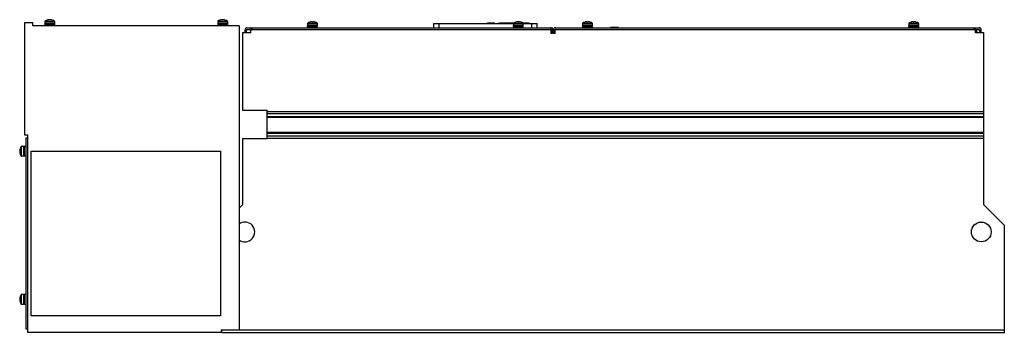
# Model space of a CAD drawing. Header units: millimetres. Extents: x 175 to 1371, y 877 to 1256.
import ezdxf

# ---------------------------------------------------------------- set-up
doc = ezdxf.new("R2010")
doc.units = ezdxf.units.MM
doc.header["$LTSCALE"] = 138.696646
doc.layers.get('0').update_dxf_attribs({"linetype": 'CONTINUOUS'})

msp = doc.modelspace()

# ---------------------------------------------------------------- linework, layer by layer
at = {"color": 7, "linetype": 'Continuous'}
for p, q in [((208.7, 1256), (208.7, 1256)), ((211, 1256.4), (210.4, 1256.4)), ((211, 1256.4), (211, 1256)), ((212.5, 1256), (212.5, 1256.4)), ((213.1, 1256.4), (212.5, 1256.4)), ((214.9, 1256), (214.8, 1256)), ((418.7, 1256), (418.7, 1256)), ((421, 1256.4), (420.4, 1256.4)), ((421, 1256.4), (421, 1256)), ((422.5, 1256), (422.5, 1256.4)), ((423.1, 1256.4), (422.5, 1256.4)), ((424.9, 1256), (424.8, 1256)), ((181.2, 1252.6), (181.2, 1116.5)), ((191.3, 1252.6), (181.2, 1252.6)), ((191.3, 1249), (191.3, 1252.6)), ((441.8, 1249), (191.3, 1249)), ((205.8, 1254.3), (205.8, 1251.9)), ((205.8, 1254.3), (217.8, 1254.3)), ((217.8, 1251.9), (205.8, 1251.9)), ((205.8, 1250.6), (205.8, 1249)), ((205.8, 1250.6), (217.8, 1250.6)), ((205.9, 1251.9), (205.9, 1250.6)), ((206, 1254.7), (217.5, 1254.7)), ((217.7, 1251.9), (217.7, 1250.6)), ((217.8, 1254.3), (217.8, 1251.9)), ((217.8, 1250.6), (217.8, 1249)), ((415.8, 1254.3), (415.8, 1251.9)), ((415.8, 1254.3), (427.8, 1254.3)), ((427.8, 1251.9), (415.8, 1251.9)), ((415.8, 1250.6), (415.8, 1249)), ((415.8, 1250.6), (427.8, 1250.6)), ((415.9, 1251.9), (415.9, 1250.6)), ((416, 1254.7), (427.5, 1254.7)), ((427.7, 1251.9), (427.7, 1250.6)), ((427.8, 1254.3), (427.8, 1251.9)), ((427.8, 1250.6), (427.8, 1249)), ((441.8, 1249), (441.8, 879.5)), ((448.8, 1244), (448.8, 1240.5)), ((450.8, 1240.5), (450.8, 1244)), ((451.3, 1246.5), (819.8, 1246.5)), ((451.3, 1244.5), (1340.3, 1244.5)), ((455.8, 1240.5), (455.8, 1246.5)), ((457.8, 1244.5), (457.8, 1246.5)), ((524.8, 1251.8), (524.8, 1249.4)), ((524.8, 1251.8), (536.8, 1251.8)), ((536.8, 1249.4), (524.8, 1249.4)), ((524.8, 1248.1), (524.8, 1246.5)), ((524.8, 1248.1), (536.8, 1248.1)), ((524.9, 1248.1), (524.9, 1249.4)), ((525, 1252.2), (536.5, 1252.2)), ((527.7, 1253.5), (527.7, 1253.5)), ((530, 1253.9), (529.4, 1253.9)), ((530, 1253.9), (530, 1253.5)), ((531.5, 1253.5), (531.5, 1253.9)), ((532.1, 1253.9), (531.5, 1253.9)), ((533.9, 1253.5), (533.8, 1253.5)), ((536.6, 1248.1), (536.6, 1249.4)), ((536.8, 1249.4), (536.8, 1251.8)), ((536.8, 1246.5), (536.8, 1248.1)), ((677.8, 1251.8), (677.8, 1246.5)), ((677.8, 1251.8), (774.8, 1251.8)), ((684.8, 1246.5), (684.8, 1251.8)), ((750.5, 1252.3), (743.7, 1252.3)), ((750.5, 1251.8), (750.5, 1252.3)), ((775.2, 1252.3), (757.7, 1252.3)), ((764.5, 1251.8), (764.5, 1252.3)), ((774.8, 1251.8), (774.8, 1249.4)), ((774.8, 1251.8), (786.8, 1251.8)), ((786.8, 1249.4), (774.8, 1249.4)), ((774.8, 1248.1), (774.8, 1246.5)), ((774.8, 1248.1), (786.8, 1248.1)), ((774.9, 1248.1), (774.9, 1249.4)), ((775, 1252.2), (786.5, 1252.2)), ((777.7, 1253.5), (777.7, 1253.5)), ((780, 1253.9), (779.4, 1253.9)), ((780, 1253.9), (780, 1253.5)), ((781.5, 1253.5), (781.5, 1253.9)), ((782.1, 1253.9), (781.5, 1253.9)), ((783.9, 1253.5), (783.8, 1253.5)), ((792.5, 1252.3), (786.3, 1252.3)), ((786.6, 1248.1), (786.6, 1249.4)), ((786.8, 1249.4), (786.8, 1251.8)), ((786.8, 1251.8), (803.8, 1251.8)), ((786.8, 1246.5), (786.8, 1248.1)), ((792.5, 1251.8), (792.5, 1252.3)), ((796.8, 1251.8), (796.8, 1246.5)), ((803.8, 1246.5), (803.8, 1251.8)), ((820.1, 1246.5), (822.3, 1246.5)), ((820.3, 1244), (820.3, 1239.5)), ((822.3, 1244.7), (822.3, 1246.5)), ((822.3, 1239.5), (822.3, 1244)), ((823.3, 1244), (823.3, 1239.5)), ((825.3, 1239.5), (825.3, 1244)), ((825.8, 1246.5), (1340.3, 1246.5)), ((858.8, 1251.8), (858.8, 1249.4)), ((858.8, 1251.8), (870.8, 1251.8)), ((870.8, 1249.4), (858.8, 1249.4)), ((858.8, 1248.1), (858.8, 1246.5)), ((858.8, 1248.1), (870.8, 1248.1)), ((858.9, 1248.1), (858.9, 1249.4)), ((859, 1252.2), (870.5, 1252.2)), ((861.7, 1253.5), (861.7, 1253.5)), ((864, 1253.9), (863.4, 1253.9)), ((864, 1253.9), (864, 1253.5)), ((865.5, 1253.5), (865.5, 1253.9)), ((866.1, 1253.9), (865.5, 1253.9)), ((867.9, 1253.5), (867.8, 1253.5)), ((870.6, 1248.1), (870.6, 1249.4)), ((870.8, 1249.4), (870.8, 1251.8)), ((870.8, 1246.5), (870.8, 1248.1)), ((892.5, 1247), (892.5, 1246.5)), ((902.5, 1247), (892.5, 1247)), ((902.5, 1247), (902.5, 1246.5)), ((1254.8, 1251.8), (1266.8, 1251.8)), ((1254.8, 1251.8), (1254.8, 1249.4)), ((1266.8, 1249.4), (1254.8, 1249.4)), ((1254.8, 1248.1), (1266.8, 1248.1)), ((1254.8, 1248.1), (1254.8, 1246.5)), ((1254.9, 1248.1), (1254.9, 1249.4)), ((1255, 1252.2), (1266.5, 1252.2)), ((1257.7, 1253.5), (1257.7, 1253.5)), ((1260, 1253.9), (1259.4, 1253.9)), ((1260, 1253.9), (1260, 1253.5)), ((1262.1, 1253.9), (1261.5, 1253.9)), ((1261.5, 1253.5), (1261.5, 1253.9)), ((1263.9, 1253.5), (1263.8, 1253.5)), ((1266.6, 1248.1), (1266.6, 1249.4)), ((1266.8, 1249.4), (1266.8, 1251.8)), ((1266.8, 1246.5), (1266.8, 1248.1)), ((1333.8, 1246.5), (1333.8, 1244.5)), ((1335.8, 1240.5), (1335.8, 1246.5)), ((1336.8, 1243.5), (1335.8, 1243.5)), ((1336.8, 1243.5), (1336.8, 1240.5)), ((1340.8, 1244), (1340.8, 1240.5)), ((1342.8, 1240.5), (1342.8, 1244)), ((445.8, 1240.5), (445.8, 1146.5)), ((455.8, 1240.5), (445.8, 1240.5)), ((822.3, 1239.5), (820.3, 1239.5)), ((825.3, 1239.5), (823.3, 1239.5)), ((1345.8, 1240.5), (1335.8, 1240.5)), ((1345.8, 1031.5), (1345.8, 1240.5)), ((445.8, 1146.5), (475.8, 1146.5)), ((475.8, 1111.5), (475.8, 1146.5)), ((1345.8, 1144.4), (475.8, 1144.4)), ((475.8, 1142.3), (1345.8, 1142.3)), ((1345.8, 1138.5), (475.8, 1138.5)), ((475.8, 1137.8), (1345.8, 1137.8)), ((181.2, 1116.5), (184.8, 1116.5)), ((182.8, 1112.9), (182.8, 880.7)), ((182.8, 1112.9), (184.8, 1112.9)), ((184.8, 1116.5), (184.8, 876.5)), ((1345.8, 1119.3), (475.8, 1119.3)), ((475.8, 1118.6), (1345.8, 1118.6)), ((1345.8, 1114.8), (475.8, 1114.8)), ((475.8, 1112.6), (1345.8, 1112.6)), ((177.1, 1090.8), (177.1, 1102.3)), ((177.5, 1090.5), (177.5, 1102.5)), ((179.9, 1102.5), (177.5, 1102.5)), ((179.9, 1102.5), (179.9, 1090.5)), ((181.2, 1102.4), (179.9, 1102.4)), ((181.2, 1090.5), (181.2, 1102.5)), ((182.8, 1102.5), (181.2, 1102.5)), ((445.8, 1111.5), (445.8, 1031.5)), ((475.8, 1111.5), (445.8, 1111.5)), ((175.4, 1097.9), (175.4, 1097.2)), ((175.8, 1097.2), (175.4, 1097.2)), ((175.4, 1095.8), (175.4, 1095.2)), ((175.4, 1095.8), (175.8, 1095.8)), ((175.7, 1099.6), (175.8, 1099.6)), ((175.8, 1093.4), (175.7, 1093.4)), ((179.9, 1090.5), (177.5, 1090.5)), ((181.2, 1090.6), (179.9, 1090.6)), ((182.8, 1090.5), (181.2, 1090.5)), ((189.2, 896.5), (189.2, 1096.5)), ((189.2, 1096.5), (419.2, 1096.5)), ((419.2, 1096.5), (419.2, 896.5)), ((445.8, 1031.5), (441.8, 1027.5)), ((1370.8, 1006.5), (1345.8, 1031.5)), ((1370.8, 876.5), (1370.8, 1006.5)), ((177.1, 910.8), (177.1, 922.3)), ((177.5, 910.5), (177.5, 922.5)), ((179.9, 922.5), (177.5, 922.5)), ((179.9, 922.5), (179.9, 910.5)), ((181.2, 922.4), (179.9, 922.4)), ((181.2, 910.5), (181.2, 922.5)), ((182.8, 922.5), (181.2, 922.5)), ((175.4, 917.9), (175.4, 917.2)), ((175.8, 917.2), (175.4, 917.2)), ((175.4, 915.8), (175.4, 915.2)), ((175.4, 915.8), (175.8, 915.8)), ((175.7, 919.6), (175.8, 919.6)), ((175.8, 913.4), (175.7, 913.4)), ((179.9, 910.5), (177.5, 910.5)), ((181.2, 910.6), (179.9, 910.6)), ((182.8, 910.5), (181.2, 910.5)), ((419.2, 896.5), (189.2, 896.5)), ((182.8, 880.7), (184.8, 880.7)), ((419.8, 876.5), (184.8, 876.5)), ((419.8, 879.5), (419.8, 876.5)), ((419.8, 879.5), (1370.8, 879.5)), ((420.8, 876.5), (420.8, 879.5)), ((420.8, 876.5), (1370.8, 876.5))]:
    msp.add_line(p, q, dxfattribs=at)
msp.add_circle((1342.8, 998.5), 12, dxfattribs=at)
for centre, radius, start, end in [((211.8, 1246.5), 10, 108.0819, 125.2515), ((211.8, 1246.5), 9.97, 97.7067, 108.0605), ((211.8, 1245), 11.1, 86.3191, 93.6809), ((211.8, 1246.5), 9.97, 71.9395, 82.2936), ((211.8, 1246.5), 10, 54.7485, 71.9181), ((421.8, 1246.5), 10, 108.0819, 125.2515), ((421.8, 1246.5), 9.97, 97.7067, 108.0605), ((421.8, 1245), 11.1, 86.3191, 93.6809), ((421.8, 1246.5), 9.97, 71.9395, 82.2936), ((421.8, 1246.5), 10, 54.7485, 71.9181), ((206.3, 1254.3), 0.54, 125.2515, 180), ((217.2, 1254.3), 0.54, 0, 54.7485), ((416.3, 1254.3), 0.54, 125.2515, 180), ((427.2, 1254.3), 0.54, 0, 54.7485), ((451.3, 1244), 2.5, 90, 180), ((451.3, 1244), 0.5, 90, 180), ((525.3, 1251.8), 0.54, 125.2515, 180), ((530.8, 1244), 10, 108.0819, 125.2515), ((530.8, 1244), 9.97, 97.7064, 108.0605), ((530.8, 1242.5), 11.1, 86.3163, 93.6837), ((530.8, 1244), 9.97, 71.9395, 82.2936), ((530.8, 1244), 10, 54.7485, 71.9181), ((536.2, 1251.8), 0.54, 0, 54.7485), ((775.3, 1251.8), 0.54, 125.2515, 180), ((780.8, 1244), 10, 108.0819, 125.2515), ((780.8, 1244), 9.97, 97.7064, 108.0605), ((780.8, 1242.5), 11.1, 86.3163, 93.6837), ((780.8, 1244), 9.97, 71.9395, 82.2936), ((780.8, 1244), 10, 54.7485, 71.9181), ((786.2, 1251.8), 0.54, 0, 54.7485), ((819.8, 1244), 2.5, 0, 90), ((819.8, 1244), 0.5, 0, 90), ((825.8, 1244), 2.5, 90, 180), ((825.8, 1244), 0.5, 90, 180), ((859.3, 1251.8), 0.54, 125.2515, 180), ((864.8, 1244), 10, 108.0819, 125.2515), ((864.8, 1244), 9.97, 97.7064, 108.0605), ((864.8, 1242.5), 11.1, 86.3163, 93.6837), ((864.8, 1244), 9.97, 71.9395, 82.2936), ((864.8, 1244), 10, 54.7485, 71.9181), ((870.2, 1251.8), 0.54, 0, 54.7485), ((1255.3, 1251.8), 0.54, 125.2515, 180), ((1260.8, 1244), 10, 108.0819, 125.2515), ((1260.8, 1244), 9.97, 97.7064, 108.0605), ((1260.8, 1242.5), 11.1, 86.3163, 93.6837), ((1260.8, 1244), 9.97, 71.9395, 82.2936), ((1260.8, 1244), 10, 54.7485, 71.9181), ((1266.2, 1251.8), 0.54, 0, 54.7485), ((1340.3, 1244), 2.5, 0, 90), ((1340.3, 1244), 0.5, 0, 90), ((185.3, 1096.5), 10, 144.7485, 161.9181), ((177.5, 1102), 0.54, 90, 144.7485), ((185.3, 1096.5), 9.97, 161.9395, 172.2936), ((185.3, 1096.5), 9.97, 187.7067, 198.0605), ((186.8, 1096.5), 11.1, 176.3163, 183.6837), ((185.3, 1096.5), 10, 198.0819, 215.2515), ((177.5, 1091.1), 0.54, 215.2515, 270), ((448.8, 998.5), 12, 232.3519, 127.7049), ((185.3, 916.5), 10, 144.7485, 161.9181), ((177.5, 922), 0.54, 90, 144.7485), ((185.3, 916.5), 9.97, 161.9395, 172.2936), ((185.3, 916.5), 9.97, 187.7067, 198.0605), ((186.8, 916.5), 11.1, 176.3163, 183.6837), ((185.3, 916.5), 10, 198.0819, 215.2515), ((177.5, 911.1), 0.54, 215.2515, 270)]:
    msp.add_arc(centre, radius, start, end, dxfattribs=at)
for points, knots in [([(742.1, 1251.8), (742.1, 1251.9), (742.2, 1251.9), (742.4, 1252.1), (742.8, 1252.2), (743.3, 1252.3), (743.6, 1252.3), (743.7, 1252.3)], [0, 0, 0, 0, 0.25, 0.375, 0.5, 0.75, 1, 1, 1, 1]), ([(743.7, 1251.8), (743.7, 1251.9), (743.7, 1252), (743.7, 1252.2), (743.7, 1252.3), (743.7, 1252.3), (743.7, 1252.3), (743.7, 1252.3), (743.7, 1252.3)], [0, 0, 0, 0, 0.491715, 0.756561, 0.853063, 0.928116, 0.979515, 1, 1, 1, 1]), ([(752.1, 1251.8), (752.1, 1251.9), (752.1, 1251.9), (751.8, 1252.1), (751.5, 1252.2), (751, 1252.3), (750.6, 1252.3), (750.5, 1252.3)], [0, 0, 0, 0, 0.25, 0.375, 0.5, 0.75, 1, 1, 1, 1]), ([(756.1, 1251.8), (756.1, 1251.9), (756.2, 1251.9), (756.4, 1252.1), (756.8, 1252.2), (757.3, 1252.3), (757.6, 1252.3), (757.7, 1252.3)], [0, 0, 0, 0, 0.25, 0.375, 0.5, 0.75, 1, 1, 1, 1]), ([(757.7, 1251.8), (757.7, 1251.9), (757.7, 1252), (757.7, 1252.2), (757.7, 1252.3), (757.7, 1252.3), (757.7, 1252.3), (757.7, 1252.3), (757.7, 1252.3)], [0, 0, 0, 0, 0.491715, 0.756561, 0.853063, 0.928116, 0.979515, 1, 1, 1, 1]), ([(766.1, 1251.8), (766.1, 1251.9), (766.1, 1251.9), (765.8, 1252.1), (765.5, 1252.2), (765, 1252.3), (764.6, 1252.3), (764.5, 1252.3)], [0, 0, 0, 0, 0.25, 0.375, 0.5, 0.75, 1, 1, 1, 1]), ([(770.1, 1251.8), (770.1, 1251.9), (770.2, 1251.9), (770.4, 1252.1), (770.8, 1252.2), (771.3, 1252.3), (771.6, 1252.3), (771.7, 1252.3)], [0, 0, 0, 0, 0.25, 0.375, 0.5, 0.75, 1, 1, 1, 1]), ([(771.7, 1251.8), (771.7, 1251.9), (771.7, 1252), (771.7, 1252.2), (771.7, 1252.3), (771.7, 1252.3), (771.7, 1252.3), (771.7, 1252.3), (771.7, 1252.3)], [0, 0, 0, 0, 0.491715, 0.756561, 0.853063, 0.928116, 0.979515, 1, 1, 1, 1]), ([(794.1, 1251.8), (794.1, 1251.9), (794.1, 1251.9), (793.8, 1252.1), (793.5, 1252.2), (793, 1252.3), (792.6, 1252.3), (792.5, 1252.3)], [0, 0, 0, 0, 0.25, 0.375, 0.5, 0.75, 1, 1, 1, 1])]:
    msp.add_open_spline(points, degree=3, knots=knots, dxfattribs=at)

doc.saveas('drawing.dxf')
